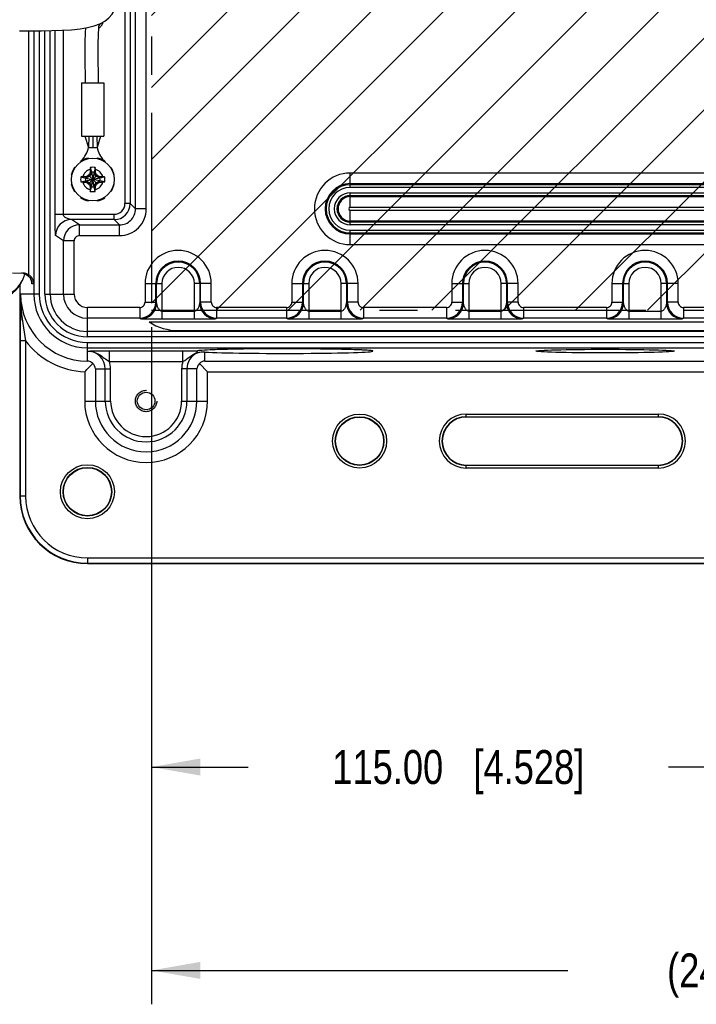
# Model space of a CAD drawing. Header units: inches. Extents: x 0 to 34, y 0 to 22.
# Tile 104 of 124: x 24.3 to 26.8, y 10 to 13.6. Entities that reach past the tile are written whole.
import ezdxf

# ---------------------------------------------------------------- set-up
doc = ezdxf.new("R2010")
doc.units = ezdxf.units.IN
doc.header["$LTSCALE"] = 1.87
doc.header["$MEASUREMENT"] = 0
doc.linetypes.add('CENTER', pattern=[0.6, 0.375, -0.075, 0.075, -0.075])
doc.linetypes.add('HIDDEN', pattern=[0.2, 0.1, -0.1])
doc.layers.get('0').update_dxf_attribs({"linetype": 'CONTINUOUS'})
for name, color, linetype in [('02___PRT_ALL_AXES', 7, 'CONTINUOUS'), ('DEFAULT_2', 8, 'HIDDEN'), ('DETAIL', 7, 'CONTINUOUS'), ('DIMENSIONS', 7, 'CONTINUOUS'), ('THREAD', 7, 'CONTINUOUS')]:
    doc.layers.add(name, color=color, linetype=linetype)
doc.styles.get("Standard").update_dxf_attribs({"font": 'txt', "width": 0.8})
doc.dimstyles.new('DIMSTYLE_1', dxfattribs={"dimtxt": 0.125, "dimasz": 0.18, "dimexe": 0.125, "dimexo": 0.0625, "dimgap": 0.0625, "dimtad": 0, "dimtih": 1, "dimtoh": 1, "dimlfac": 2, "dimzin": 0, "dimdsep": 46, "dimtxsty": 'STANDARD', "dimblk": '_FILLED', "dimblk1": '_FILLED', "dimblk2": '_FILLED', "dimcen": 0.09, "dimazin": 0, "dimtp": 0.02, "dimtm": 0.02, "dimtfac": 1, "dimtofl": 0, "dimtmove": 0, "dimatfit": 3, "dimldrblk": '_FILLED', "dimfxl": 1, "dimtolj": 1, "dimtzin": 0, "dimarcsym": 0})

# ---------------------------------------------------------------- blocks, each defined once
blk = doc.blocks.new('_FILLED')
at = {"color": 0, "linetype": 'BYBLOCK'}
blk.add_solid([(0, 0), (-1, 0.174), (-1, -0.174)], dxfattribs=at)
blk = doc.blocks.new('*D2')
at = {"layer": 'DIMENSIONS', "color": 2, "linetype": 'CONTINUOUS'}
for p, q in [((24.7413, 12.4551), (24.7413, 9.9581)), ((29.5642, 12.4551), (29.5642, 9.9581)), ((24.7413, 10.0831), (26.2777, 10.0831)), ((29.5642, 10.0831), (28.0277, 10.0831))]:
    blk.add_line(p, q, dxfattribs=at)
at = {"layer": 'DIMENSIONS', "color": 2, "linetype": 'CONTINUOUS', "xscale": 0.18, "yscale": 0.18, "zscale": 0.18, "rotation": 180}
blk.add_blockref('_FILLED', (24.7413, 10.0831), dxfattribs=at)
at = {"layer": 'DIMENSIONS', "color": 2, "linetype": 'CONTINUOUS', "xscale": 0.18, "yscale": 0.18, "zscale": 0.18}
blk.add_blockref('_FILLED', (29.5642, 10.0831), dxfattribs=at)
at = {"layer": 'DIMENSIONS', "color": 2, "linetype": 'CONTINUOUS', "insert": (27.1527, 10.1456), "char_height": 0.125, "width": 1.625, "attachment_point": 2, "line_spacing_factor": 0.9}
blk.add_mtext('(245.00{\\ftxt.shx;\\W1.000000;\\H0.125000; }[9.646])', dxfattribs=at)
blk = doc.blocks.new('*D3')
at = {"layer": 'DIMENSIONS', "color": 2, "linetype": 'CONTINUOUS'}
for p, q in [((24.7413, 12.4551), (24.7413, 10.7081)), ((27.0051, 11.7592), (27.0051, 10.7081)), ((24.7413, 10.8331), (25.0982, 10.8331)), ((27.0051, 10.8331), (26.6482, 10.8331))]:
    blk.add_line(p, q, dxfattribs=at)
at = {"layer": 'DIMENSIONS', "color": 2, "linetype": 'CONTINUOUS', "xscale": 0.18, "yscale": 0.18, "zscale": 0.18, "rotation": 180}
blk.add_blockref('_FILLED', (24.7413, 10.8331), dxfattribs=at)
at = {"layer": 'DIMENSIONS', "color": 2, "linetype": 'CONTINUOUS', "xscale": 0.18, "yscale": 0.18, "zscale": 0.18}
blk.add_blockref('_FILLED', (27.0051, 10.8331), dxfattribs=at)
at = {"layer": 'DIMENSIONS', "color": 2, "linetype": 'CONTINUOUS', "insert": (25.8732, 10.8956), "char_height": 0.125, "width": 1.425, "attachment_point": 2, "line_spacing_factor": 0.9}
blk.add_mtext('115.00{\\ftxt.shx;\\W1.000000;\\H0.125000; }[4.528]', dxfattribs=at)

msp = doc.modelspace()

# ---------------------------------------------------------------- hatches: boundary and pattern name
at = {"layer": 'DETAIL', "linetype": 'CONTINUOUS'}
h = msp.add_hatch(dxfattribs=at)
h.set_pattern_fill('XSEC0001', color=2, scale=0.1875, angle=45, style=0, pattern_type=0)
h.set_pattern_definition([(45, (0, 0), (-0.1325825, 0.1325825), [])])
edge = h.paths.add_edge_path()
edge.add_line((29.5642, 12.5176), (29.5642, 14.368))
edge.add_line((24.7413, 14.368), (29.5642, 14.368))
edge.add_line((24.7413, 14.368), (24.7413, 12.5176))
edge.add_line((24.7413, 12.5176), (29.5642, 12.5176))

# ---------------------------------------------------------------- linework, layer by layer
at = {"color": 7, "linetype": 'CONTINUOUS'}
for p, q in [((24.6825, 12.8913), (24.6825, 13.9942)), ((24.7219, 12.8913), (24.7219, 13.9942)), ((24.6432, 13.9746), (24.6432, 12.9109)), ((24.6629, 13.9746), (24.6629, 12.9109)), ((24.2878, 13.5483), (24.2878, 12.6488)), ((24.3078, 13.5483), (24.3078, 12.5766)), ((24.3274, 13.5483), (24.3274, 12.5766)), ((24.3481, 12.5766), (24.3481, 13.5485)), ((24.3678, 12.5766), (24.3678, 13.5488)), ((24.3862, 12.8716), (24.3862, 13.5493)), ((24.4157, 13.5504), (24.4157, 12.8716)), ((24.4835, 13.3561), (24.5661, 13.3561)), ((24.4835, 13.3561), (24.4835, 13.1593)), ((24.5661, 13.3561), (24.5661, 13.1593)), ((24.4835, 13.1593), (24.5661, 13.1593)), ((24.4957, 13.1593), (24.509, 13.118)), ((24.5102, 13.1593), (24.509, 13.118)), ((24.5248, 13.1593), (24.5248, 13.118)), ((24.5394, 13.1593), (24.5405, 13.118)), ((24.5539, 13.1593), (24.5405, 13.118)), ((24.509, 13.118), (24.5405, 13.118)), ((24.5093, 13.0771), (24.5089, 13.079)), ((24.5406, 13.079), (24.5403, 13.0771)), ((24.4593, 13.0435), (24.4576, 13.0446)), ((24.48, 13.067), (24.4811, 13.0654)), ((24.5157, 13.0438), (24.5202, 13.0264)), ((24.5339, 13.0438), (24.5294, 13.0264)), ((24.5685, 13.0654), (24.5695, 13.067)), ((24.592, 13.0446), (24.5903, 13.0435)), ((24.4457, 13.0157), (24.4476, 13.0153)), ((24.4808, 13.009), (24.4982, 13.0044)), ((24.5, 13.0044), (24.4982, 13.0044)), ((24.4982, 13.0044), (24.5241, 13)), ((24.4982, 12.9953), (24.5241, 12.9997)), ((24.4989, 13.0096), (24.5, 13.0044)), ((24.5128, 13.0118), (24.5, 13.0044)), ((24.5, 13.0044), (24.5241, 13)), ((24.5, 12.9953), (24.5241, 12.9997)), ((24.5091, 13.0155), (24.5245, 13.0002)), ((24.5091, 12.9841), (24.5245, 12.9995)), ((24.5202, 13.0246), (24.5128, 13.0118)), ((24.5151, 13.0257), (24.5202, 13.0246)), ((24.5202, 13.0264), (24.5247, 13.0006)), ((24.5202, 13.0264), (24.5202, 13.0246)), ((24.5202, 13.0246), (24.5247, 13.0005)), ((24.5202, 12.9751), (24.5247, 12.9992)), ((24.5202, 12.9732), (24.5247, 12.9991)), ((24.5245, 13.0002), (24.5241, 13)), ((24.5241, 13), (24.5241, 13)), ((24.5241, 12.9997), (24.5241, 12.9997)), ((24.5241, 12.9997), (24.5245, 12.9995)), ((24.5247, 13.0005), (24.5245, 13.0002)), ((24.5245, 12.9995), (24.5247, 12.9992)), ((24.5247, 13.0006), (24.5247, 13.0005)), ((24.5247, 12.9992), (24.5247, 12.9991)), ((24.5294, 13.0264), (24.5249, 13.0006)), ((24.5294, 13.0246), (24.5249, 13.0005)), ((24.5249, 13.0005), (24.5249, 13.0006)), ((24.5251, 13.0002), (24.5249, 13.0005)), ((24.5249, 12.9992), (24.5251, 12.9995)), ((24.5294, 12.9751), (24.5249, 12.9992)), ((24.5249, 12.9991), (24.5249, 12.9992)), ((24.5294, 12.9732), (24.5249, 12.9991)), ((24.5251, 13.0002), (24.5405, 13.0155)), ((24.5255, 13), (24.5251, 13.0002)), ((24.5251, 12.9995), (24.5255, 12.9997)), ((24.5251, 12.9995), (24.5405, 12.9841)), ((24.5496, 13.0044), (24.5255, 13)), ((24.5514, 13.0044), (24.5255, 13)), ((24.5255, 13), (24.5255, 13)), ((24.5255, 12.9997), (24.5255, 12.9997)), ((24.5514, 12.9953), (24.5255, 12.9997)), ((24.5496, 12.9953), (24.5255, 12.9997)), ((24.5294, 13.0246), (24.5294, 13.0264)), ((24.5294, 13.0246), (24.5345, 13.0257)), ((24.5368, 13.0118), (24.5294, 13.0246)), ((24.5496, 13.0044), (24.5368, 13.0118)), ((24.5506, 13.0096), (24.5496, 13.0044)), ((24.5514, 13.0044), (24.5496, 13.0044)), ((24.5687, 13.009), (24.5514, 13.0044)), ((24.602, 13.0153), (24.6039, 13.0157)), ((28.8604, 13.0237), (25.4746, 13.0237)), ((25.4746, 12.9707), (25.4746, 13.0237)), ((24.4476, 12.9844), (24.4457, 12.984)), ((24.4808, 12.9907), (24.4982, 12.9953)), ((24.4982, 12.9953), (24.5, 12.9953)), ((24.4989, 12.9901), (24.5, 12.9953)), ((24.5, 12.9953), (24.5128, 12.9879)), ((24.5128, 12.9879), (24.5202, 12.9751)), ((24.5202, 12.9751), (24.5151, 12.974)), ((24.5157, 12.9559), (24.5202, 12.9732)), ((24.5202, 12.9751), (24.5202, 12.9732)), ((24.5294, 12.9751), (24.5368, 12.9879)), ((24.5345, 12.974), (24.5294, 12.9751)), ((24.5294, 12.9732), (24.5294, 12.9751)), ((24.5339, 12.9559), (24.5294, 12.9732)), ((24.5368, 12.9879), (24.5496, 12.9953)), ((24.5496, 12.9953), (24.5514, 12.9953)), ((24.5496, 12.9953), (24.5506, 12.9901)), ((24.5687, 12.9907), (24.5514, 12.9953)), ((24.6039, 12.984), (24.602, 12.9844)), ((28.8604, 12.9843), (25.4746, 12.9843)), ((28.8604, 12.9805), (25.4746, 12.9805)), ((28.8604, 12.9707), (25.4746, 12.9707)), ((24.4576, 12.9551), (24.4593, 12.9562)), ((24.4811, 12.9343), (24.48, 12.9327)), ((24.5695, 12.9327), (24.5685, 12.9343)), ((24.5903, 12.9562), (24.592, 12.9551)), ((25.4746, 12.9503), (28.8604, 12.9503)), ((25.4746, 12.8973), (25.4746, 12.9503)), ((25.4746, 12.9405), (28.8604, 12.9405)), ((25.4746, 12.9366), (28.8604, 12.9366)), ((24.5089, 12.9207), (24.5093, 12.9226)), ((24.5403, 12.9226), (24.5406, 12.9207)), ((24.6629, 12.9109), (24.6432, 12.9109)), ((24.6629, 12.9109), (24.6825, 12.8913)), ((24.7219, 12.8913), (24.6825, 12.8913)), ((25.4746, 12.8973), (28.8604, 12.8973)), ((24.3862, 12.8716), (24.6039, 12.8716)), ((24.6039, 12.8519), (24.6039, 12.8716)), ((28.8604, 12.8859), (25.4746, 12.8859)), ((25.4746, 12.8329), (25.4746, 12.8859)), ((24.6039, 12.8519), (24.4465, 12.8519)), ((24.4759, 12.8323), (24.4465, 12.8519)), ((24.4759, 12.8323), (24.6235, 12.8323)), ((24.4759, 12.7929), (24.4759, 12.8323)), ((24.6039, 12.8519), (24.6235, 12.8323)), ((24.6235, 12.7929), (24.6235, 12.8323)), ((28.8604, 12.8465), (25.4746, 12.8465)), ((28.8604, 12.8427), (25.4746, 12.8427)), ((28.8604, 12.8329), (25.4746, 12.8329)), ((24.4168, 12.7732), (24.3874, 12.7928)), ((24.4759, 12.7929), (24.6235, 12.7929)), ((25.4746, 12.8125), (28.8604, 12.8125)), ((25.4746, 12.7595), (25.4746, 12.8125)), ((25.4746, 12.8027), (28.8604, 12.8027)), ((25.4746, 12.7988), (28.8604, 12.7988)), ((24.4562, 12.7732), (24.4168, 12.7732)), ((24.4168, 12.5766), (24.4168, 12.7732)), ((24.4562, 12.5766), (24.4562, 12.7732)), ((25.4746, 12.7595), (28.8604, 12.7595)), ((24.2292, 12.655), (24.2683, 12.6543)), ((24.2557, 12.6113), (24.2557, 11.8325)), ((24.2668, 12.6311), (24.2648, 12.6266)), ((24.3075, 12.615), (24.3002, 12.6151)), ((24.7175, 12.616), (24.78, 12.616)), ((24.7175, 12.616), (24.7175, 12.5474)), ((24.7568, 12.616), (24.7568, 12.5474)), ((24.7604, 12.5447), (24.7604, 12.616)), ((24.78, 12.616), (24.78, 12.4845)), ((24.962, 12.616), (24.8995, 12.616)), ((24.8995, 12.4845), (24.8995, 12.616)), ((24.9192, 12.616), (24.9192, 12.5447)), ((24.9227, 12.5474), (24.9227, 12.616)), ((24.962, 12.5474), (24.962, 12.616)), ((25.2588, 12.616), (25.3214, 12.616)), ((25.2588, 12.616), (25.2588, 12.5474)), ((25.2982, 12.616), (25.2982, 12.5474)), ((25.3017, 12.5447), (25.3017, 12.616)), ((25.3214, 12.616), (25.3214, 12.4845)), ((25.5034, 12.616), (25.4408, 12.616)), ((25.4408, 12.4845), (25.4408, 12.616)), ((25.4605, 12.616), (25.4605, 12.5447)), ((25.464, 12.5474), (25.464, 12.616)), ((25.5034, 12.5474), (25.5034, 12.616)), ((25.8494, 12.616), (25.9119, 12.616)), ((25.8494, 12.616), (25.8494, 12.5474)), ((25.8887, 12.616), (25.8887, 12.5474)), ((25.8922, 12.5447), (25.8922, 12.616)), ((25.9119, 12.616), (25.9119, 12.4845)), ((26.0939, 12.616), (26.0314, 12.616)), ((26.0314, 12.4845), (26.0314, 12.616)), ((26.051, 12.616), (26.051, 12.5447)), ((26.0546, 12.5474), (26.0546, 12.616)), ((26.0939, 12.5474), (26.0939, 12.616)), ((26.4399, 12.616), (26.5025, 12.616)), ((26.4399, 12.616), (26.4399, 12.5474)), ((26.4793, 12.616), (26.4793, 12.5474)), ((26.4828, 12.5447), (26.4828, 12.616)), ((26.5025, 12.616), (26.5025, 12.4845)), ((26.6845, 12.616), (26.6219, 12.616)), ((26.6219, 12.4845), (26.6219, 12.616)), ((26.6416, 12.616), (26.6416, 12.5447)), ((26.6451, 12.5474), (26.6451, 12.616)), ((26.6845, 12.5474), (26.6845, 12.616)), ((24.3274, 12.5766), (24.2587, 12.5766)), ((24.3481, 12.5766), (24.4562, 12.5766)), ((24.6978, 12.5277), (24.5051, 12.5277)), ((24.5051, 12.4196), (24.5051, 12.5277)), ((24.6978, 12.5277), (24.6978, 12.4883)), ((24.7175, 12.5474), (24.7568, 12.5474)), ((24.7604, 12.5447), (24.7568, 12.5474)), ((24.9227, 12.5474), (24.9192, 12.5447)), ((24.962, 12.5474), (24.9227, 12.5474)), ((25.2392, 12.5277), (24.9817, 12.5277)), ((24.9817, 12.5277), (24.9817, 12.4883)), ((25.2392, 12.5277), (25.2392, 12.4883)), ((25.2588, 12.5474), (25.2982, 12.5474)), ((25.3017, 12.5447), (25.2982, 12.5474)), ((25.464, 12.5474), (25.4605, 12.5447)), ((25.5034, 12.5474), (25.464, 12.5474)), ((25.8297, 12.5277), (25.523, 12.5277)), ((25.523, 12.5277), (25.523, 12.4883)), ((25.8297, 12.5277), (25.8297, 12.4883)), ((25.8494, 12.5474), (25.8887, 12.5474)), ((25.8922, 12.5447), (25.8887, 12.5474)), ((26.0546, 12.5474), (26.051, 12.5447)), ((26.0939, 12.5474), (26.0546, 12.5474)), ((26.4203, 12.5277), (26.1136, 12.5277)), ((26.1136, 12.5277), (26.1136, 12.4883)), ((26.4203, 12.5277), (26.4203, 12.4883)), ((26.4399, 12.5474), (26.4793, 12.5474)), ((26.4828, 12.5447), (26.4793, 12.5474)), ((26.6451, 12.5474), (26.6416, 12.5447)), ((26.6845, 12.5474), (26.6451, 12.5474)), ((27.0108, 12.5277), (26.7041, 12.5277)), ((26.7041, 12.5277), (26.7041, 12.4883)), ((24.78, 12.514), (24.8995, 12.514)), ((25.3214, 12.514), (25.4408, 12.514)), ((25.9119, 12.514), (26.0314, 12.514)), ((26.5025, 12.514), (26.6219, 12.514)), ((24.6978, 12.4883), (24.5051, 12.4883)), ((24.7013, 12.4857), (24.6978, 12.4883)), ((24.8995, 12.4845), (24.78, 12.4845)), ((24.9817, 12.4883), (24.9782, 12.4857)), ((25.2392, 12.4883), (24.9817, 12.4883)), ((25.2427, 12.4857), (25.2392, 12.4883)), ((25.4408, 12.4845), (25.3214, 12.4845)), ((25.523, 12.4883), (25.5195, 12.4857)), ((25.8297, 12.4883), (25.523, 12.4883)), ((25.8332, 12.4857), (25.8297, 12.4883)), ((26.0314, 12.4845), (25.9119, 12.4845)), ((26.1136, 12.4883), (26.1101, 12.4857)), ((26.4203, 12.4883), (26.1136, 12.4883)), ((26.4238, 12.4857), (26.4203, 12.4883)), ((26.6219, 12.4845), (26.5025, 12.4845)), ((26.7041, 12.4883), (26.7006, 12.4857)), ((27.0108, 12.4883), (26.7041, 12.4883)), ((29.5051, 12.4393), (24.5051, 12.4393)), ((29.5051, 12.4196), (24.5051, 12.4196)), ((24.2769, 12.4047), (24.2572, 12.4047)), ((24.2572, 12.4047), (24.2572, 11.8325)), ((24.2769, 12.4047), (24.2769, 11.8325)), ((24.5051, 12.3989), (29.5051, 12.3989)), ((24.5051, 12.3303), (24.5051, 12.3989)), ((24.5051, 12.3793), (29.5051, 12.3793)), ((24.5859, 12.3684), (24.8574, 12.3684)), ((24.5859, 12.329), (24.5859, 12.3684)), ((24.8574, 12.329), (24.8574, 12.3684)), ((24.9087, 12.3613), (24.9087, 12.3602)), ((24.9087, 12.3602), (24.9087, 12.3598)), ((24.9268, 12.3697), (24.919, 12.369)), ((24.9382, 12.3303), (24.9382, 12.3633)), ((24.5859, 12.329), (24.8574, 12.329)), ((24.918, 12.3212), (24.9483, 12.2909)), ((24.9382, 12.3303), (29.072, 12.3303)), ((24.495, 12.2911), (24.495, 12.1829)), ((24.5343, 12.301), (24.5907, 12.301)), ((24.5343, 12.301), (24.5343, 12.1829)), ((24.571, 12.1829), (24.571, 12.301)), ((24.5907, 12.1829), (24.5907, 12.301)), ((24.909, 12.301), (24.8526, 12.301)), ((24.8526, 12.301), (24.8526, 12.1829)), ((24.8723, 12.301), (24.8723, 12.1829)), ((24.909, 12.1829), (24.909, 12.301)), ((24.9483, 12.2909), (29.0619, 12.2909)), ((24.9483, 12.1829), (24.9483, 12.2909)), ((24.495, 12.1829), (24.5907, 12.1829)), ((24.8526, 12.1829), (24.9483, 12.1829)), ((25.9027, 12.1349), (26.6114, 12.1349)), ((25.9027, 12.1239), (25.9027, 12.1349)), ((26.6114, 12.1239), (26.6114, 12.1349)), ((25.9027, 12.1251), (26.6114, 12.1251)), ((26.6114, 12.1239), (25.9027, 12.1239)), ((25.9027, 11.9467), (26.6114, 11.9467)), ((25.9027, 11.9356), (25.9027, 11.9467)), ((26.6114, 11.9356), (26.6114, 11.9467)), ((26.6114, 11.9455), (25.9027, 11.9455)), ((26.6114, 11.9356), (25.9027, 11.9356)), ((24.2769, 11.8325), (24.2557, 11.8325)), ((24.5051, 11.6043), (29.5051, 11.6043)), ((24.5051, 11.6043), (24.5051, 11.5831)), ((24.5051, 11.5847), (29.5051, 11.5847)), ((24.5051, 11.5831), (26.8342, 11.5831))]:
    msp.add_line(p, q, dxfattribs=at)
for points in [[(24.2548, 13.5484), (24.2955, 13.5482), (24.3353, 13.5483), (24.3741, 13.5489), (24.4115, 13.5501), (24.4465, 13.5523), (24.4779, 13.5556), (24.5056, 13.5601), (24.5299, 13.5662), (24.551, 13.5742), (24.569, 13.584), (24.5839, 13.5957), (24.5959, 13.6092), (24.6044, 13.624), (24.6093, 13.6396), (24.6104, 13.6558), (24.6068, 13.6725), (24.5969, 13.6888), (24.581, 13.6994), (24.5667, 13.7018)], [(24.4974, 13.5588), (24.4964, 13.5416), (24.4954, 13.5055), (24.4952, 13.4669), (24.4957, 13.4264), (24.4965, 13.3844), (24.4972, 13.3561)], [(24.5464, 13.3561), (24.5463, 13.3602), (24.5455, 13.3972), (24.5448, 13.433), (24.5445, 13.4675), (24.5446, 13.5007), (24.5453, 13.532), (24.5467, 13.5607), (24.5479, 13.573)], [(24.27, 12.6534), (24.2791, 12.65), (24.2865, 12.6449), (24.2923, 12.6388), (24.2962, 12.6323)], [(24.2962, 12.6323), (24.2985, 12.6263), (24.2994, 12.6227), (24.2995, 12.6217)]]:
    msp.add_lwpolyline(points, dxfattribs=at)
for centre, radius in [((24.5248, 12.9998), 0.0787), ((25.509, 12.0353), 0.0996), ((25.509, 12.0353), 0.0898), ((25.509, 12.0353), 0.0886), ((24.5051, 11.8483), 0.0996), ((24.5051, 11.8483), 0.0898), ((24.5051, 11.8483), 0.0886)]:
    msp.add_circle(centre, radius, dxfattribs=at)
for centre, radius, start, end in [((24.3944, 13.1462), 0.1181, 319.4263, 346.1455), ((24.6552, 13.1462), 0.1181, 193.8545, 220.5737), ((24.5248, 12.9998), 0.0807, 101.3236, 123.6764), ((24.5248, 12.9998), 0.0807, 56.3236, 78.6764), ((24.5248, 12.9998), 0.0807, 146.3236, 168.6764), ((24.3944, 13.1462), 0.1181, 315.23, 317.0892), ((24.5248, 12.9998), 0.0381, 104.2745, 165.7255), ((25.6099, 13.0015), 1.095, 178.1542, 178.7363), ((24.9807, 13.0218), 0.4655, 177.295, 178.1542), ((24.5248, 12.9998), 0.0449, 78.2646, 101.7354), ((24.0806, 13.0223), 0.4539, 1.8348, 2.716), ((23.452, 13.0019), 1.0828, 1.2604, 1.8491), ((24.5248, 12.9998), 0.0381, 14.2745, 75.7255), ((24.6552, 13.1462), 0.1181, 222.9108, 224.77), ((24.5248, 12.9998), 0.0807, 11.3236, 33.6764), ((24.5248, 12.9998), 0.0449, 168.2646, 191.7354), ((24.5024, 12.5556), 0.4539, 91.8348, 92.716), ((24.5228, 11.927), 1.0828, 91.2604, 91.8491), ((24.5248, 12.9998), 0.027, 170.2364, 189.7636), ((25.1186, 11.9711), 1.2092, 120.2668, 120.8252), ((25.5579, 12.4035), 1.2143, 149.1759, 149.732), ((24.5248, 12.9998), 0.027, 80.2364, 99.7636), ((24.5248, 12.9998), 0.000743, 170.2364, 189.7636), ((24.5248, 12.9998), 0.000743, 80.2364, 99.7636), ((24.5248, 12.9998), 0.000743, 260.2364, 279.7636), ((24.5248, 12.9998), 0.000743, 350.2364, 9.7636), ((23.4961, 12.4061), 1.2092, 30.2668, 30.8252), ((23.9284, 11.9668), 1.2143, 59.1759, 59.732), ((24.5265, 11.9148), 1.095, 88.1542, 88.7363), ((24.5248, 12.9998), 0.027, 350.2364, 9.7636), ((24.5468, 12.544), 0.4655, 87.295, 88.1542), ((24.5248, 12.9998), 0.0449, 348.2646, 11.7354), ((25.4746, 12.8916), 0.1321, 90, 270), ((24.5248, 12.9998), 0.0807, 191.3236, 213.6764), ((24.5028, 13.4557), 0.4655, 267.295, 268.1542), ((24.5248, 12.9998), 0.0381, 194.2745, 255.7255), ((24.5231, 14.0849), 1.095, 268.1542, 268.7363), ((25.1212, 14.0329), 1.2143, 239.1759, 239.732), ((25.5535, 13.5936), 1.2092, 210.2668, 210.8252), ((25.5976, 12.9978), 1.0828, 181.2604, 181.8491), ((24.969, 12.9774), 0.4539, 181.8348, 182.716), ((24.5248, 12.9998), 0.027, 260.2364, 279.7636), ((24.0689, 12.9779), 0.4655, 357.295, 358.1542), ((24.5248, 12.9998), 0.0381, 284.2745, 345.7255), ((23.4397, 12.9981), 1.095, 358.1542, 358.7363), ((23.4917, 13.5962), 1.2143, 329.1759, 329.732), ((23.931, 14.0285), 1.2092, 300.2668, 300.8252), ((24.5268, 14.0727), 1.0828, 271.2604, 271.8491), ((24.5472, 13.4441), 0.4539, 271.8348, 272.716), ((24.5248, 12.9998), 0.0807, 326.3236, 348.6764), ((25.4746, 12.8916), 0.0928, 90, 270), ((25.4746, 12.8916), 0.0889, 90, 270), ((25.4746, 12.8916), 0.0791, 90, 270), ((24.5248, 12.9998), 0.0807, 236.3236, 258.6764), ((24.5248, 12.9998), 0.0449, 258.2646, 281.7354), ((24.5248, 12.9998), 0.0807, 281.3236, 303.6764), ((25.4746, 12.8916), 0.0587, 90, 270), ((25.4746, 12.8916), 0.0489, 90, 270), ((25.4746, 12.8916), 0.045, 90, 270), ((24.6039, 12.9109), 0.0591, 270.0063, 359.9937), ((24.6039, 12.9109), 0.0394, 269.9981, 0.0019), ((24.6235, 12.8913), 0.059, 269.98, 0.02), ((25.4746, 12.8916), 0.00569, 90, 270), ((24.4465, 12.7928), 0.0591, 90.0435, 179.9674), ((24.4759, 12.7732), 0.0591, 90.0225, 179.9811), ((24.4759, 12.7732), 0.0197, 89.9906, 179.9985), ((24.8398, 12.616), 0.1223, 0, 180), ((25.3811, 12.616), 0.1223, 0, 180), ((25.9716, 12.616), 0.1223, 0, 180), ((26.5622, 12.616), 0.1223, 0, 180), ((24.8398, 12.616), 0.0829, 0, 180), ((24.8398, 12.616), 0.0794, 0, 180), ((24.8398, 12.616), 0.0597, 0, 180), ((25.3811, 12.616), 0.0829, 0, 180), ((25.3811, 12.616), 0.0794, 0, 180), ((25.3811, 12.616), 0.0597, 0, 180), ((25.9716, 12.616), 0.0829, 0, 180), ((25.9716, 12.616), 0.0794, 0, 180), ((25.9716, 12.616), 0.0597, 0, 180), ((26.5622, 12.616), 0.0829, 0, 180), ((26.5622, 12.616), 0.0794, 0, 180), ((26.5622, 12.616), 0.0597, 0, 180), ((24.1697, 12.6748), 0.1065, 335.8117, 342.4715), ((24.1694, 12.6748), 0.1068, 342.4877, 347.7305), ((24.2608, 12.6151), 0.0394, 359.9997, 66.7315), ((24.1695, 12.6748), 0.1067, 272.2758, 333.1663), ((24.1573, 12.6748), 0.1178, 278.8065, 335.8224), ((24.1693, 12.6749), 0.1069, 333.1589, 335.814), ((24.5051, 12.5766), 0.2464, 180, 270), ((24.5051, 12.5766), 0.1974, 180, 270), ((24.5051, 12.5766), 0.1777, 180, 270), ((24.5051, 12.5766), 0.157, 180, 270), ((24.5051, 12.5766), 0.1373, 180, 270), ((24.5051, 12.5766), 0.0883, 180, 270), ((24.5051, 12.5766), 0.0489, 180, 270), ((24.6978, 12.5474), 0.0591, 270.0473, 359.9578), ((24.6978, 12.5474), 0.0197, 269.9879, 359.9968), ((24.7013, 12.5448), 0.0591, 270.0772, 359.9381), ((24.9783, 12.5448), 0.0591, 180.0619, 269.9228), ((24.9817, 12.5474), 0.0591, 180.0374, 269.9575), ((24.9817, 12.5474), 0.0197, 179.9983, 270.017), ((25.2391, 12.5474), 0.0591, 270.0473, 359.9578), ((25.2392, 12.5474), 0.0197, 269.9879, 359.9968), ((25.2426, 12.5448), 0.0591, 270.0772, 359.9381), ((25.5196, 12.5448), 0.0591, 180.0619, 269.9228), ((25.5231, 12.5474), 0.0591, 180.0374, 269.9575), ((25.523, 12.5474), 0.0197, 179.9983, 270.017), ((25.8297, 12.5474), 0.0591, 270.0473, 359.9578), ((25.8297, 12.5474), 0.0197, 269.9879, 359.9968), ((25.8331, 12.5448), 0.0591, 270.0772, 359.9381), ((26.1101, 12.5448), 0.0591, 180.0619, 269.9228), ((26.1136, 12.5474), 0.0591, 180.0374, 269.9575), ((26.1136, 12.5474), 0.0197, 179.9983, 270.017), ((26.4202, 12.5474), 0.0591, 270.0473, 359.9578), ((26.4203, 12.5474), 0.0197, 269.9879, 359.9968), ((26.4237, 12.5448), 0.0591, 270.0772, 359.9381), ((26.7007, 12.5448), 0.0591, 180.0619, 269.9228), ((26.7042, 12.5474), 0.0591, 180.0374, 269.9575), ((26.7041, 12.5474), 0.0197, 179.9983, 270.017), ((24.5051, 12.5766), 0.2857, 216.9984, 267.9685), ((24.5051, 12.301), 0.0659, 0, 90), ((24.9382, 12.301), 0.0659, 116.6522, 180), ((24.9343, 12.2945), 0.0689, 86.7659, 94.202), ((25.3291, 7.216), 5.1586, 88.5815, 88.7471), ((23.9773, 12.8287), 0.7464, 313.9165, 317.2009), ((24.5042, 12.301), 0.0292, 44.7695, 88.1649), ((24.5052, 12.3002), 0.0292, 1.7101, 47.3713), ((24.5051, 12.301), 0.0855, 0, 19.1172), ((24.9382, 12.301), 0.0855, 160.8828, 180), ((24.9381, 12.3001), 0.0292, 133.7195, 178.2688), ((24.9391, 12.3011), 0.0292, 91.7115, 136.3002), ((24.7216, 12.1829), 0.2267, 180, 360), ((24.7216, 12.1829), 0.1873, 180, 360), ((24.7216, 12.1829), 0.1507, 180, 360), ((24.7216, 12.1829), 0.131, 180, 360), ((25.9027, 12.0353), 0.0996, 90, 270), ((26.6114, 12.0353), 0.0996, 270, 90), ((25.9027, 12.0353), 0.0898, 90, 270), ((25.9027, 12.0353), 0.0886, 90, 270), ((26.6114, 12.0353), 0.0898, 270, 90), ((26.6114, 12.0353), 0.0886, 270, 90), ((24.5051, 11.8325), 0.2494, 180, 270), ((24.5051, 11.8325), 0.2479, 180, 270), ((24.5051, 11.8325), 0.2282, 180, 270)]:
    msp.add_arc(centre, radius, start, end, dxfattribs=at)
msp.add_ellipse((24.2676, 12.615), major_axis=(0.0394, -0.0007), ratio=0.999657, start_param=1.049464, end_param=1.570796, dxfattribs=at)
for points, knots in [([(24.6235, 12.7929), (24.6363, 12.7929), (24.6622, 12.798), (24.6949, 12.8199), (24.7168, 12.8526), (24.7219, 12.8785), (24.7219, 12.8913)], [0, 0, 0, 0, 0.250003, 0.499948, 0.749938, 1, 1, 1, 1]), ([(24.3874, 12.7928), (24.3872, 12.793), (24.3873, 12.7941), (24.387, 12.7957), (24.387, 12.7987), (24.3867, 12.8039), (24.3866, 12.8117), (24.3864, 12.8223), (24.3863, 12.8339), (24.3862, 12.8504), (24.3862, 12.8631), (24.3862, 12.8716)], [0, 0, 0, 0, 0.009549, 0.033837, 0.070775, 0.117817, 0.233872, 0.370038, 0.519315, 0.67666, 1, 1, 1, 1]), ([(24.4465, 12.8519), (24.4439, 12.8523), (24.4323, 12.8546), (24.4157, 12.8618), (24.4157, 12.8716)], [0, 0, 0, 0, 0.212325, 1, 1, 1, 1]), ([(24.3075, 12.615), (24.3074, 12.6213), (24.3038, 12.6349), (24.2939, 12.6451), (24.2878, 12.6488)], [0, 0, 0, 0, 0.470067, 1, 1, 1, 1]), ([(24.2994, 12.6215), (24.2995, 12.6205), (24.2996, 12.619), (24.2997, 12.6169), (24.3, 12.6159), (24.3001, 12.6151), (24.3002, 12.6151)], [0, 0, 0, 0, 0.429221, 0.739493, 0.929066, 1, 1, 1, 1]), ([(24.2587, 12.5766), (24.2586, 12.563), (24.2578, 12.5057), (24.2572, 12.4483), (24.2572, 12.4047)], [0, 0, 0, 0, 0.238193, 1, 1, 1, 1]), ([(24.2587, 12.5766), (24.2586, 12.5624), (24.2601, 12.5047), (24.2691, 12.4475), (24.2769, 12.4047)], [0, 0, 0, 0, 0.245685, 1, 1, 1, 1]), ([(24.78, 12.514), (24.7765, 12.514), (24.7702, 12.5187), (24.765, 12.5274), (24.7625, 12.5353), (24.761, 12.5411), (24.7607, 12.5437), (24.7604, 12.5447)], [0, 0, 0, 0, 0.273655, 0.538477, 0.795429, 0.916617, 1, 1, 1, 1]), ([(24.9192, 12.5447), (24.9188, 12.5437), (24.9185, 12.5411), (24.917, 12.5353), (24.9145, 12.5274), (24.9094, 12.5187), (24.903, 12.514), (24.8995, 12.514)], [0, 0, 0, 0, 0.083383, 0.204571, 0.461523, 0.726345, 1, 1, 1, 1]), ([(25.3214, 12.514), (25.3178, 12.514), (25.3115, 12.5187), (25.3064, 12.5274), (25.3038, 12.5353), (25.3023, 12.5411), (25.302, 12.5437), (25.3017, 12.5447)], [0, 0, 0, 0, 0.273655, 0.538477, 0.795429, 0.916617, 1, 1, 1, 1]), ([(25.4605, 12.5447), (25.4602, 12.5437), (25.4598, 12.5411), (25.4584, 12.5353), (25.4558, 12.5274), (25.4507, 12.5187), (25.4443, 12.514), (25.4408, 12.514)], [0, 0, 0, 0, 0.083383, 0.204571, 0.461523, 0.726345, 1, 1, 1, 1]), ([(25.9119, 12.514), (25.9084, 12.514), (25.902, 12.5187), (25.8969, 12.5274), (25.8944, 12.5353), (25.8929, 12.5411), (25.8926, 12.5437), (25.8922, 12.5447)], [0, 0, 0, 0, 0.273655, 0.538477, 0.795429, 0.916617, 1, 1, 1, 1]), ([(26.051, 12.5447), (26.0507, 12.5437), (26.0504, 12.5411), (26.0489, 12.5353), (26.0464, 12.5274), (26.0412, 12.5187), (26.0349, 12.514), (26.0314, 12.514)], [0, 0, 0, 0, 0.083383, 0.204571, 0.461523, 0.726345, 1, 1, 1, 1]), ([(26.5025, 12.514), (26.499, 12.514), (26.4926, 12.5187), (26.4875, 12.5274), (26.4849, 12.5353), (26.4834, 12.5411), (26.4831, 12.5437), (26.4828, 12.5447)], [0, 0, 0, 0, 0.273655, 0.538477, 0.795429, 0.916617, 1, 1, 1, 1]), ([(26.6416, 12.5447), (26.6413, 12.5437), (26.6409, 12.5411), (26.6395, 12.5353), (26.6369, 12.5274), (26.6318, 12.5187), (26.6254, 12.514), (26.6219, 12.514)], [0, 0, 0, 0, 0.083383, 0.204571, 0.461523, 0.726345, 1, 1, 1, 1]), ([(24.78, 12.4845), (24.7716, 12.4845), (24.7591, 12.4845), (24.7427, 12.4846), (24.7311, 12.4847), (24.7206, 12.4849), (24.7127, 12.485), (24.7074, 12.4852), (24.7045, 12.4853), (24.7026, 12.4856), (24.7016, 12.4855), (24.7013, 12.4857)], [0, 0, 0, 0, 0.320292, 0.476484, 0.625127, 0.761336, 0.87821, 0.925962, 0.963807, 0.989192, 1, 1, 1, 1]), ([(24.9782, 12.4857), (24.978, 12.4855), (24.9769, 12.4856), (24.9751, 12.4853), (24.9721, 12.4852), (24.9668, 12.485), (24.9589, 12.4849), (24.9484, 12.4847), (24.9368, 12.4846), (24.9204, 12.4845), (24.9079, 12.4845), (24.8995, 12.4845)], [0, 0, 0, 0, 0.010808, 0.036193, 0.074038, 0.12179, 0.238664, 0.374873, 0.523516, 0.679708, 1, 1, 1, 1]), ([(25.3214, 12.4845), (25.313, 12.4845), (25.3005, 12.4845), (25.2841, 12.4846), (25.2725, 12.4847), (25.2619, 12.4849), (25.254, 12.485), (25.2487, 12.4852), (25.2458, 12.4853), (25.2439, 12.4856), (25.2429, 12.4855), (25.2427, 12.4857)], [0, 0, 0, 0, 0.320292, 0.476484, 0.625127, 0.761336, 0.87821, 0.925962, 0.963807, 0.989192, 1, 1, 1, 1]), ([(25.5195, 12.4857), (25.5193, 12.4855), (25.5183, 12.4856), (25.5164, 12.4853), (25.5134, 12.4852), (25.5082, 12.485), (25.5002, 12.4849), (25.4897, 12.4847), (25.4781, 12.4846), (25.4617, 12.4845), (25.4492, 12.4845), (25.4408, 12.4845)], [0, 0, 0, 0, 0.010808, 0.036193, 0.074038, 0.12179, 0.238664, 0.374873, 0.523516, 0.679708, 1, 1, 1, 1]), ([(25.9119, 12.4845), (25.9035, 12.4845), (25.891, 12.4845), (25.8746, 12.4846), (25.863, 12.4847), (25.8525, 12.4849), (25.8446, 12.485), (25.8393, 12.4852), (25.8363, 12.4853), (25.8345, 12.4856), (25.8334, 12.4855), (25.8332, 12.4857)], [0, 0, 0, 0, 0.320292, 0.476484, 0.625127, 0.761336, 0.87821, 0.925962, 0.963807, 0.989192, 1, 1, 1, 1]), ([(26.1101, 12.4857), (26.1098, 12.4855), (26.1088, 12.4856), (26.1069, 12.4853), (26.104, 12.4852), (26.0987, 12.485), (26.0908, 12.4849), (26.0803, 12.4847), (26.0687, 12.4846), (26.0523, 12.4845), (26.0398, 12.4845), (26.0314, 12.4845)], [0, 0, 0, 0, 0.010808, 0.036193, 0.074038, 0.12179, 0.238664, 0.374873, 0.523516, 0.679708, 1, 1, 1, 1]), ([(26.5025, 12.4845), (26.4941, 12.4845), (26.4816, 12.4845), (26.4652, 12.4846), (26.4536, 12.4847), (26.443, 12.4849), (26.4351, 12.485), (26.4298, 12.4852), (26.4269, 12.4853), (26.425, 12.4856), (26.424, 12.4855), (26.4238, 12.4857)], [0, 0, 0, 0, 0.320292, 0.476484, 0.625127, 0.761336, 0.87821, 0.925962, 0.963807, 0.989192, 1, 1, 1, 1]), ([(26.7006, 12.4857), (26.7004, 12.4855), (26.6994, 12.4856), (26.6975, 12.4853), (26.6945, 12.4852), (26.6893, 12.485), (26.6814, 12.4849), (26.6708, 12.4847), (26.6592, 12.4846), (26.6428, 12.4845), (26.6303, 12.4845), (26.6219, 12.4845)], [0, 0, 0, 0, 0.010808, 0.036193, 0.074038, 0.12179, 0.238664, 0.374873, 0.523516, 0.679708, 1, 1, 1, 1]), ([(24.5051, 12.3669), (24.5101, 12.3671), (24.5371, 12.3681), (24.564, 12.3684), (24.5859, 12.3684)], [0, 0, 0, 0, 0.186795, 1, 1, 1, 1]), ([(24.5051, 12.3669), (24.5201, 12.367), (24.5506, 12.3574), (24.5724, 12.3359), (24.5859, 12.329)], [0, 0, 0, 0, 0.497421, 1, 1, 1, 1]), ([(24.8574, 12.3684), (24.8623, 12.3684), (24.88, 12.3683), (24.8977, 12.3681), (24.9106, 12.3678)], [0, 0, 0, 0, 0.276652, 1, 1, 1, 1]), ([(24.8574, 12.329), (24.8664, 12.3336), (24.8821, 12.3466), (24.8994, 12.3576), (24.9087, 12.3613)], [0, 0, 0, 0, 0.502237, 1, 1, 1, 1]), ([(24.9106, 12.3678), (24.9098, 12.3676), (24.909, 12.3648), (24.9088, 12.3628), (24.9087, 12.3613)], [0, 0, 0, 0, 0.336932, 1, 1, 1, 1]), ([(24.9292, 12.3633), (24.9262, 12.363), (24.9212, 12.3624), (24.9143, 12.3607), (24.9115, 12.3599), (24.9087, 12.3594), (24.9087, 12.3599)], [0, 0, 0, 0, 0.43104, 0.746462, 0.93711, 1, 1, 1, 1]), ([(24.919, 12.369), (24.9181, 12.3689), (24.9153, 12.3686), (24.9124, 12.3682), (24.9106, 12.3678)], [0, 0, 0, 0, 0.322536, 1, 1, 1, 1]), ([(25.0297, 12.3735), (25.0092, 12.3731), (24.9748, 12.3721), (24.9405, 12.3707), (24.9268, 12.3697)], [0, 0, 0, 0, 0.599251, 1, 1, 1, 1]), ([(25.4419, 12.3734), (25.3734, 12.3749), (25.236, 12.3758), (25.0986, 12.375), (25.0297, 12.3735)], [0, 0, 0, 0, 0.49849, 1, 1, 1, 1]), ([(25.5583, 12.3669), (25.5583, 12.3675), (25.555, 12.3679), (25.5509, 12.3688), (25.5421, 12.3695), (25.5309, 12.3703), (25.5163, 12.3711), (25.4913, 12.3721), (25.4711, 12.3727), (25.4568, 12.3731)], [0, 0, 0, 0, 0.018498, 0.068317, 0.150059, 0.262995, 0.406067, 0.577799, 1, 1, 1, 1])]:
    msp.add_open_spline(points, degree=3, knots=knots, dxfattribs=at)
msp.add_open_spline([(24.2764, 12.6513), (24.2717, 12.6533), (24.2666, 12.6544), (24.2616, 12.6545)], degree=3, dxfattribs=at)
at = {"layer": '02___PRT_ALL_AXES', "color": 7, "linetype": 'CONTINUOUS'}
for p, q in [((24.7327, 12.4744), (29.2775, 12.4744)), ((24.8398, 12.4428), (29.1705, 12.4428))]:
    msp.add_line(p, q, dxfattribs=at)
for centre, radius, start, end in [((24.5248, 13.5904), 0.0325, 314.0556, 331.8254), ((24.8398, 12.6396), 0.1969, 237.0681, 270)]:
    msp.add_arc(centre, radius, start, end, dxfattribs=at)
msp.add_ellipse((25.2335, 12.3669), major_axis=(0.3248, 0), ratio=0.026186, start_param=-2.711893, end_param=0, dxfattribs=at)
msp.add_ellipse((26.4146, 12.3669), major_axis=(0.2559, 0), ratio=0.026186, dxfattribs=at)
at = {"layer": 'DEFAULT_2', "color": 8, "linetype": 'HIDDEN'}
msp.add_circle((24.7216, 12.1829), 0.0394, dxfattribs=at)
msp.add_arc((24.5248, 13.5904), 0.0394, 303.5726, 345.7998, dxfattribs=at)
at = {"layer": 'DETAIL', "color": 8, "linetype": 'CENTER'}
for p, q in [((24.7413, 14.368), (24.7413, 12.5176)), ((24.7413, 12.5176), (29.5642, 12.5176))]:
    msp.add_line(p, q, dxfattribs=at)
at = {"layer": 'THREAD', "color": 7, "linetype": 'CONTINUOUS'}
msp.add_circle((24.7216, 12.1829), 0.0325, dxfattribs=at)

# ---------------------------------------------------------------- dimensions: what is measured, and where the dimension line sits
at = {"layer": 'DIMENSIONS', "color": 2, "linetype": 'CONTINUOUS'}
dim = msp.add_linear_dim(base=(24.7413, 10.0831), p1=(29.5642, 12.5176), p2=(24.7413, 12.5176), angle=180, text='(<>)', dimstyle='DIMSTYLE_1', dxfattribs=at)
dim.commit()
dim.dimension.update_dxf_attribs({"geometry": '*D2', "text_midpoint": (27.1527, 10.0831), "dimtype": 160})
dim = msp.add_linear_dim(base=(24.7413, 10.8331), p1=(27.0051, 11.8217), p2=(24.7413, 12.5176), angle=180, dimstyle='DIMSTYLE_1', dxfattribs=at)
dim.commit()
dim.dimension.update_dxf_attribs({"geometry": '*D3', "text_midpoint": (25.8732, 10.8331), "dimtype": 160})

doc.saveas('drawing.dxf')
